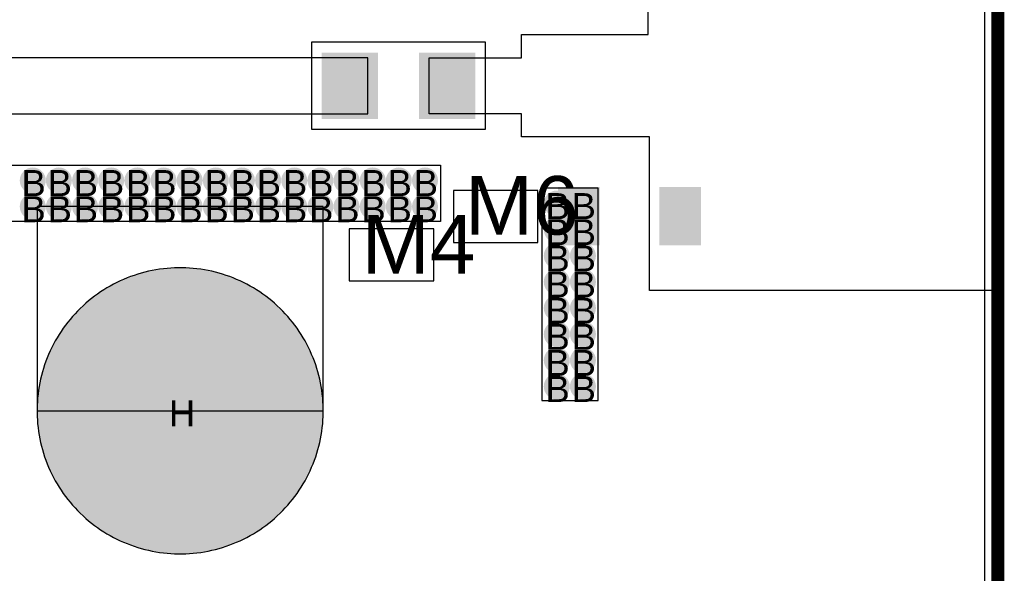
# Model space of a CAD drawing. Header units: millimetres. Extents: x -1.67 to 3.42, y -2.81 to 3.27.
# Tile 28 of 37: x 0.75 to 1.5, y 1.25 to 1.68. Entities that reach past the tile are written whole.
import ezdxf

# ---------------------------------------------------------------- set-up
doc = ezdxf.new("R2010")
doc.units = ezdxf.units.MM
doc.header["$MEASUREMENT"] = 0
for name, color, linetype in [('BottomLayer', 5, 'Continuous'), ('BottomSolder', 6, 'Continuous'), ('DrillDrawing', 1, 'Continuous'), ('Mechanical1', 6, 'Continuous'), ('TopLayer', 1, 'Continuous'), ('TopOverlay', 2, 'Continuous'), ('TopSolder', 216, 'Continuous')]:
    doc.layers.add(name, color=color, linetype=linetype)
doc.styles.add('Arial', font='arial.ttf', dxfattribs={"height": 0.2})

msp = doc.modelspace()

# ---------------------------------------------------------------- hatches: boundary and pattern name
at = {"layer": 'BottomLayer'}
h = msp.add_hatch(color=5, dxfattribs=at)
edge = h.paths.add_edge_path()
edge.add_arc((0.7582, 1.55217), 0.01, 0, 360)
h = msp.add_hatch(color=5, dxfattribs=at)
edge = h.paths.add_edge_path()
edge.add_arc((0.7783, 1.55217), 0.01, 0, 360)
h = msp.add_hatch(color=5, dxfattribs=at)
edge = h.paths.add_edge_path()
edge.add_arc((0.7984, 1.55217), 0.01, 0, 360)
h = msp.add_hatch(color=5, dxfattribs=at)
edge = h.paths.add_edge_path()
edge.add_arc((0.8185, 1.55217), 0.01, 0, 360)
h = msp.add_hatch(color=5, dxfattribs=at)
edge = h.paths.add_edge_path()
edge.add_arc((0.8386, 1.55217), 0.01, 0, 360)
h = msp.add_hatch(color=5, dxfattribs=at)
edge = h.paths.add_edge_path()
edge.add_arc((0.8587, 1.55217), 0.01, 0, 360)
h = msp.add_hatch(color=5, dxfattribs=at)
edge = h.paths.add_edge_path()
edge.add_arc((0.8788, 1.55217), 0.01, 0, 360)
h = msp.add_hatch(color=5, dxfattribs=at)
edge = h.paths.add_edge_path()
edge.add_arc((0.8989, 1.55217), 0.01, 0, 360)
h = msp.add_hatch(color=5, dxfattribs=at)
edge = h.paths.add_edge_path()
edge.add_arc((0.919, 1.55217), 0.01, 0, 360)
h = msp.add_hatch(color=5, dxfattribs=at)
edge = h.paths.add_edge_path()
edge.add_arc((0.9391, 1.55217), 0.01, 0, 360)
h = msp.add_hatch(color=5, dxfattribs=at)
edge = h.paths.add_edge_path()
edge.add_arc((0.9592, 1.55217), 0.01, 0, 360)
h = msp.add_hatch(color=5, dxfattribs=at)
edge = h.paths.add_edge_path()
edge.add_arc((0.9793, 1.55217), 0.01, 0, 360)
h = msp.add_hatch(color=5, dxfattribs=at)
edge = h.paths.add_edge_path()
edge.add_arc((0.9994, 1.55217), 0.01, 0, 360)
h = msp.add_hatch(color=5, dxfattribs=at)
edge = h.paths.add_edge_path()
edge.add_arc((1.0195, 1.55217), 0.01, 0, 360)
h = msp.add_hatch(color=5, dxfattribs=at)
edge = h.paths.add_edge_path()
edge.add_arc((1.0396, 1.55217), 0.01, 0, 360)
h = msp.add_hatch(color=5, dxfattribs=at)
edge = h.paths.add_edge_path()
edge.add_arc((1.0597, 1.55217), 0.01, 0, 360)
h = msp.add_hatch(color=5, dxfattribs=at)
edge = h.paths.add_edge_path()
edge.add_arc((1.161, 1.53445), 0.01, 0, 360)
h = msp.add_hatch(color=5, dxfattribs=at)
edge = h.paths.add_edge_path()
edge.add_arc((1.1811, 1.53445), 0.01, 0, 360)
h = msp.add_hatch(color=5, dxfattribs=at)
edge = h.paths.add_edge_path()
edge.add_arc((0.7582, 1.53207), 0.01, 0, 360)
h = msp.add_hatch(color=5, dxfattribs=at)
edge = h.paths.add_edge_path()
edge.add_arc((0.7783, 1.53207), 0.01, 0, 360)
h = msp.add_hatch(color=5, dxfattribs=at)
edge = h.paths.add_edge_path()
edge.add_arc((0.7984, 1.53207), 0.01, 0, 360)
h = msp.add_hatch(color=5, dxfattribs=at)
edge = h.paths.add_edge_path()
edge.add_arc((0.8185, 1.53207), 0.01, 0, 360)
h = msp.add_hatch(color=5, dxfattribs=at)
edge = h.paths.add_edge_path()
edge.add_arc((0.8386, 1.53207), 0.01, 0, 360)
h = msp.add_hatch(color=5, dxfattribs=at)
edge = h.paths.add_edge_path()
edge.add_arc((0.8587, 1.53207), 0.01, 0, 360)
h = msp.add_hatch(color=5, dxfattribs=at)
edge = h.paths.add_edge_path()
edge.add_arc((0.8788, 1.53207), 0.01, 0, 360)
h = msp.add_hatch(color=5, dxfattribs=at)
edge = h.paths.add_edge_path()
edge.add_arc((0.8989, 1.53207), 0.01, 0, 360)
h = msp.add_hatch(color=5, dxfattribs=at)
edge = h.paths.add_edge_path()
edge.add_arc((0.919, 1.53207), 0.01, 0, 360)
h = msp.add_hatch(color=5, dxfattribs=at)
edge = h.paths.add_edge_path()
edge.add_arc((0.9391, 1.53207), 0.01, 0, 360)
h = msp.add_hatch(color=5, dxfattribs=at)
edge = h.paths.add_edge_path()
edge.add_arc((0.9592, 1.53207), 0.01, 0, 360)
h = msp.add_hatch(color=5, dxfattribs=at)
edge = h.paths.add_edge_path()
edge.add_arc((0.9793, 1.53207), 0.01, 0, 360)
h = msp.add_hatch(color=5, dxfattribs=at)
edge = h.paths.add_edge_path()
edge.add_arc((0.9994, 1.53207), 0.01, 0, 360)
h = msp.add_hatch(color=5, dxfattribs=at)
edge = h.paths.add_edge_path()
edge.add_arc((1.0195, 1.53207), 0.01, 0, 360)
h = msp.add_hatch(color=5, dxfattribs=at)
edge = h.paths.add_edge_path()
edge.add_arc((1.0396, 1.53207), 0.01, 0, 360)
h = msp.add_hatch(color=5, dxfattribs=at)
edge = h.paths.add_edge_path()
edge.add_arc((1.0597, 1.53207), 0.01, 0, 360)
h = msp.add_hatch(color=5, dxfattribs=at)
edge = h.paths.add_edge_path()
edge.add_arc((1.161, 1.51435), 0.01, 0, 360)
h = msp.add_hatch(color=5, dxfattribs=at)
edge = h.paths.add_edge_path()
edge.add_arc((1.1811, 1.51435), 0.01, 0, 360)
h = msp.add_hatch(color=5, dxfattribs=at)
edge = h.paths.add_edge_path()
edge.add_arc((1.161, 1.49425), 0.01, 0, 360)
h = msp.add_hatch(color=5, dxfattribs=at)
edge = h.paths.add_edge_path()
edge.add_arc((1.1811, 1.49425), 0.01, 0, 360)
h = msp.add_hatch(color=5, dxfattribs=at)
edge = h.paths.add_edge_path()
edge.add_arc((1.161, 1.47415), 0.01, 0, 360)
h = msp.add_hatch(color=5, dxfattribs=at)
edge = h.paths.add_edge_path()
edge.add_arc((1.1811, 1.47415), 0.01, 0, 360)
h = msp.add_hatch(color=5, dxfattribs=at)
edge = h.paths.add_edge_path()
edge.add_arc((1.161, 1.45405), 0.01, 0, 360)
h = msp.add_hatch(color=5, dxfattribs=at)
edge = h.paths.add_edge_path()
edge.add_arc((1.1811, 1.45405), 0.01, 0, 360)
h = msp.add_hatch(color=5, dxfattribs=at)
edge = h.paths.add_edge_path()
edge.add_arc((0.8715, 1.375), 0.0725, 0, 360)
h = msp.add_hatch(color=5, dxfattribs=at)
edge = h.paths.add_edge_path()
edge.add_arc((1.161, 1.43395), 0.01, 0, 360)
h = msp.add_hatch(color=5, dxfattribs=at)
edge = h.paths.add_edge_path()
edge.add_arc((1.1811, 1.43395), 0.01, 0, 360)
h = msp.add_hatch(color=5, dxfattribs=at)
edge = h.paths.add_edge_path()
edge.add_arc((1.161, 1.41385), 0.01, 0, 360)
h = msp.add_hatch(color=5, dxfattribs=at)
edge = h.paths.add_edge_path()
edge.add_arc((1.1811, 1.41385), 0.01, 0, 360)
h = msp.add_hatch(color=5, dxfattribs=at)
edge = h.paths.add_edge_path()
edge.add_arc((1.161, 1.39375), 0.01, 0, 360)
h = msp.add_hatch(color=5, dxfattribs=at)
edge = h.paths.add_edge_path()
edge.add_arc((1.1811, 1.39375), 0.01, 0, 360)
at = {"layer": 'TopLayer'}
for points in [[(1.01537, 1.6035), (0.98537, 1.6035), (0.98537, 1.6465), (1.01537, 1.6465)], [(1.09337, 1.6035), (1.06337, 1.6035), (1.06337, 1.6465), (1.09337, 1.6465)], [(1.16291, 1.54626), (1.19291, 1.54626), (1.19291, 1.50326), (1.16291, 1.50326)], [(1.24091, 1.54626), (1.27091, 1.54626), (1.27091, 1.50326), (1.24091, 1.50326)]]:
    msp.add_hatch(color=1, dxfattribs=at).paths.add_polyline_path(points)
h = msp.add_hatch(color=1, dxfattribs=at)
edge = h.paths.add_edge_path()
edge.add_arc((0.7582, 1.55217), 0.01, 0, 360)
h = msp.add_hatch(color=1, dxfattribs=at)
edge = h.paths.add_edge_path()
edge.add_arc((0.7783, 1.55217), 0.01, 0, 360)
h = msp.add_hatch(color=1, dxfattribs=at)
edge = h.paths.add_edge_path()
edge.add_arc((0.7984, 1.55217), 0.01, 0, 360)
h = msp.add_hatch(color=1, dxfattribs=at)
edge = h.paths.add_edge_path()
edge.add_arc((0.8185, 1.55217), 0.01, 0, 360)
h = msp.add_hatch(color=1, dxfattribs=at)
edge = h.paths.add_edge_path()
edge.add_arc((0.8386, 1.55217), 0.01, 0, 360)
h = msp.add_hatch(color=1, dxfattribs=at)
edge = h.paths.add_edge_path()
edge.add_arc((0.8587, 1.55217), 0.01, 0, 360)
h = msp.add_hatch(color=1, dxfattribs=at)
edge = h.paths.add_edge_path()
edge.add_arc((0.8788, 1.55217), 0.01, 0, 360)
h = msp.add_hatch(color=1, dxfattribs=at)
edge = h.paths.add_edge_path()
edge.add_arc((0.8989, 1.55217), 0.01, 0, 360)
h = msp.add_hatch(color=1, dxfattribs=at)
edge = h.paths.add_edge_path()
edge.add_arc((0.919, 1.55217), 0.01, 0, 360)
h = msp.add_hatch(color=1, dxfattribs=at)
edge = h.paths.add_edge_path()
edge.add_arc((0.9391, 1.55217), 0.01, 0, 360)
h = msp.add_hatch(color=1, dxfattribs=at)
edge = h.paths.add_edge_path()
edge.add_arc((0.9592, 1.55217), 0.01, 0, 360)
h = msp.add_hatch(color=1, dxfattribs=at)
edge = h.paths.add_edge_path()
edge.add_arc((0.9793, 1.55217), 0.01, 0, 360)
h = msp.add_hatch(color=1, dxfattribs=at)
edge = h.paths.add_edge_path()
edge.add_arc((0.9994, 1.55217), 0.01, 0, 360)
h = msp.add_hatch(color=1, dxfattribs=at)
edge = h.paths.add_edge_path()
edge.add_arc((1.0195, 1.55217), 0.01, 0, 360)
h = msp.add_hatch(color=1, dxfattribs=at)
edge = h.paths.add_edge_path()
edge.add_arc((1.0396, 1.55217), 0.01, 0, 360)
h = msp.add_hatch(color=1, dxfattribs=at)
edge = h.paths.add_edge_path()
edge.add_arc((1.0597, 1.55217), 0.01, 0, 360)
h = msp.add_hatch(color=1, dxfattribs=at)
edge = h.paths.add_edge_path()
edge.add_arc((1.161, 1.53445), 0.01, 0, 360)
h = msp.add_hatch(color=1, dxfattribs=at)
edge = h.paths.add_edge_path()
edge.add_arc((1.1811, 1.53445), 0.01, 0, 360)
h = msp.add_hatch(color=1, dxfattribs=at)
edge = h.paths.add_edge_path()
edge.add_arc((0.7582, 1.53207), 0.01, 0, 360)
h = msp.add_hatch(color=1, dxfattribs=at)
edge = h.paths.add_edge_path()
edge.add_arc((0.7783, 1.53207), 0.01, 0, 360)
h = msp.add_hatch(color=1, dxfattribs=at)
edge = h.paths.add_edge_path()
edge.add_arc((0.7984, 1.53207), 0.01, 0, 360)
h = msp.add_hatch(color=1, dxfattribs=at)
edge = h.paths.add_edge_path()
edge.add_arc((0.8185, 1.53207), 0.01, 0, 360)
h = msp.add_hatch(color=1, dxfattribs=at)
edge = h.paths.add_edge_path()
edge.add_arc((0.8386, 1.53207), 0.01, 0, 360)
h = msp.add_hatch(color=1, dxfattribs=at)
edge = h.paths.add_edge_path()
edge.add_arc((0.8587, 1.53207), 0.01, 0, 360)
h = msp.add_hatch(color=1, dxfattribs=at)
edge = h.paths.add_edge_path()
edge.add_arc((0.8788, 1.53207), 0.01, 0, 360)
h = msp.add_hatch(color=1, dxfattribs=at)
edge = h.paths.add_edge_path()
edge.add_arc((0.8989, 1.53207), 0.01, 0, 360)
h = msp.add_hatch(color=1, dxfattribs=at)
edge = h.paths.add_edge_path()
edge.add_arc((0.919, 1.53207), 0.01, 0, 360)
h = msp.add_hatch(color=1, dxfattribs=at)
edge = h.paths.add_edge_path()
edge.add_arc((0.9391, 1.53207), 0.01, 0, 360)
h = msp.add_hatch(color=1, dxfattribs=at)
edge = h.paths.add_edge_path()
edge.add_arc((0.9592, 1.53207), 0.01, 0, 360)
h = msp.add_hatch(color=1, dxfattribs=at)
edge = h.paths.add_edge_path()
edge.add_arc((0.9793, 1.53207), 0.01, 0, 360)
h = msp.add_hatch(color=1, dxfattribs=at)
edge = h.paths.add_edge_path()
edge.add_arc((0.9994, 1.53207), 0.01, 0, 360)
h = msp.add_hatch(color=1, dxfattribs=at)
edge = h.paths.add_edge_path()
edge.add_arc((1.0195, 1.53207), 0.01, 0, 360)
h = msp.add_hatch(color=1, dxfattribs=at)
edge = h.paths.add_edge_path()
edge.add_arc((1.0396, 1.53207), 0.01, 0, 360)
h = msp.add_hatch(color=1, dxfattribs=at)
edge = h.paths.add_edge_path()
edge.add_arc((1.0597, 1.53207), 0.01, 0, 360)
h = msp.add_hatch(color=1, dxfattribs=at)
edge = h.paths.add_edge_path()
edge.add_arc((1.161, 1.51435), 0.01, 0, 360)
h = msp.add_hatch(color=1, dxfattribs=at)
edge = h.paths.add_edge_path()
edge.add_arc((1.1811, 1.51435), 0.01, 0, 360)
h = msp.add_hatch(color=1, dxfattribs=at)
edge = h.paths.add_edge_path()
edge.add_arc((1.161, 1.49425), 0.01, 0, 360)
h = msp.add_hatch(color=1, dxfattribs=at)
edge = h.paths.add_edge_path()
edge.add_arc((1.1811, 1.49425), 0.01, 0, 360)
h = msp.add_hatch(color=1, dxfattribs=at)
edge = h.paths.add_edge_path()
edge.add_arc((1.161, 1.47415), 0.01, 0, 360)
h = msp.add_hatch(color=1, dxfattribs=at)
edge = h.paths.add_edge_path()
edge.add_arc((1.1811, 1.47415), 0.01, 0, 360)
h = msp.add_hatch(color=1, dxfattribs=at)
edge = h.paths.add_edge_path()
edge.add_arc((1.161, 1.45405), 0.01, 0, 360)
h = msp.add_hatch(color=1, dxfattribs=at)
edge = h.paths.add_edge_path()
edge.add_arc((1.1811, 1.45405), 0.01, 0, 360)
h = msp.add_hatch(color=1, dxfattribs=at)
edge = h.paths.add_edge_path()
edge.add_arc((0.8715, 1.375), 0.0725, 0, 360)
h = msp.add_hatch(color=1, dxfattribs=at)
edge = h.paths.add_edge_path()
edge.add_arc((1.161, 1.43395), 0.01, 0, 360)
h = msp.add_hatch(color=1, dxfattribs=at)
edge = h.paths.add_edge_path()
edge.add_arc((1.1811, 1.43395), 0.01, 0, 360)
h = msp.add_hatch(color=1, dxfattribs=at)
edge = h.paths.add_edge_path()
edge.add_arc((1.161, 1.41385), 0.01, 0, 360)
h = msp.add_hatch(color=1, dxfattribs=at)
edge = h.paths.add_edge_path()
edge.add_arc((1.1811, 1.41385), 0.01, 0, 360)
h = msp.add_hatch(color=1, dxfattribs=at)
edge = h.paths.add_edge_path()
edge.add_arc((1.161, 1.39375), 0.01, 0, 360)
h = msp.add_hatch(color=1, dxfattribs=at)
edge = h.paths.add_edge_path()
edge.add_arc((1.1811, 1.39375), 0.01, 0, 360)
at = {"layer": 'TopSolder'}
for points in [[(0.98032, 1.59941), (1.02362, 1.59941), (1.02362, 1.65059), (0.98032, 1.65059)], [(1.09843, 1.65059), (1.05512, 1.65059), (1.05512, 1.59941), (1.09843, 1.59941)], [(1.01637, 1.6025), (0.98437, 1.6025), (0.98437, 1.6475), (1.01637, 1.6475)], [(1.09437, 1.6025), (1.06237, 1.6025), (1.06237, 1.6475), (1.09437, 1.6475)], [(1.16191, 1.54726), (1.19391, 1.54726), (1.19391, 1.50226), (1.16191, 1.50226)], [(1.23991, 1.54726), (1.27191, 1.54726), (1.27191, 1.50226), (1.23991, 1.50226)]]:
    msp.add_hatch(color=216, dxfattribs=at).paths.add_polyline_path(points)
h = msp.add_hatch(color=216, dxfattribs=at)
edge = h.paths.add_edge_path()
edge.add_arc((0.8715, 1.375), 0.11, 0, 360)

# ---------------------------------------------------------------- linework, layer by layer
at = {"layer": 'BottomLayer'}
msp.add_line((1.4898, 3.2398), (1.4898, 0.0102), dxfattribs=at)
at = {"layer": 'BottomSolder'}
msp.add_line((1.5, 3.25), (1.5, 0), dxfattribs=at)
at = {"layer": 'Mechanical1', "const_width": 0.01}
msp.add_lwpolyline([(1.5, 0), (1.5, 3.25)], dxfattribs=at)
at = {"layer": 'TopLayer'}
for p, q in [((1.2313, 1.66437), (1.2313, 1.78248)), ((1.496, 1.78248), (1.496, 1.46752)), ((1.13386, 1.6465), (1.13386, 1.66437)), ((1.13386, 1.66437), (1.2313, 1.66437)), ((1.01575, 1.6465), (0.66535, 1.6465)), ((1.01575, 1.6035), (1.01575, 1.6465)), ((1.06299, 1.6035), (1.06299, 1.6465)), ((1.06299, 1.6465), (1.13386, 1.6465)), ((0.66634, 1.6035), (1.01575, 1.6035)), ((1.13386, 1.6035), (1.06299, 1.6035)), ((1.13386, 1.58563), (1.13386, 1.6035)), ((1.23228, 1.58563), (1.13386, 1.58563)), ((1.23228, 1.46752), (1.23228, 1.58563)), ((0.3455, 1.56398), (1.07151, 1.56398)), ((1.07151, 1.56398), (1.07151, 1.52067)), ((1.19291, 1.54626), (1.14961, 1.54626)), ((1.14961, 1.54626), (1.14961, 1.383)), ((1.19291, 1.383), (1.19291, 1.54626)), ((0.9815, 1.53207), (0.7615, 1.53207)), ((0.7615, 1.53207), (0.7615, 1.375)), ((0.9815, 1.375), (0.9815, 1.53207)), ((1.07151, 1.52067), (0.3455, 1.52067)), ((0.85571, 1.48387), (0.85287, 1.48342)), ((0.85857, 1.48425), (0.85571, 1.48387)), ((0.86143, 1.48455), (0.85857, 1.48425)), ((0.8643, 1.48477), (0.86143, 1.48455)), ((0.86718, 1.48492), (0.8643, 1.48477)), ((0.87006, 1.485), (0.86718, 1.48492)), ((0.8715, 1.485), (0.87006, 1.485)), ((0.87294, 1.485), (0.8715, 1.485)), ((0.87582, 1.48492), (0.87294, 1.485)), ((0.87869, 1.48477), (0.87582, 1.48492)), ((0.88157, 1.48455), (0.87869, 1.48477)), ((0.88443, 1.48425), (0.88157, 1.48455)), ((0.88729, 1.48387), (0.88443, 1.48425)), ((0.89013, 1.48342), (0.88729, 1.48387)), ((0.82807, 1.47608), (0.82544, 1.4749)), ((0.83074, 1.47718), (0.82807, 1.47608)), ((0.83342, 1.47821), (0.83074, 1.47718)), ((0.83614, 1.47917), (0.83342, 1.47821)), ((0.83888, 1.48006), (0.83614, 1.47917)), ((0.84164, 1.48088), (0.83888, 1.48006)), ((0.84442, 1.48162), (0.84164, 1.48088)), ((0.84722, 1.4823), (0.84442, 1.48162)), ((0.85004, 1.4829), (0.84722, 1.4823)), ((0.85287, 1.48342), (0.85004, 1.4829)), ((0.89296, 1.4829), (0.89013, 1.48342)), ((0.89578, 1.4823), (0.89296, 1.4829)), ((0.89858, 1.48162), (0.89578, 1.4823)), ((0.90136, 1.48088), (0.89858, 1.48162)), ((0.90412, 1.48006), (0.90136, 1.48088)), ((0.90686, 1.47917), (0.90412, 1.48006)), ((0.90958, 1.47821), (0.90686, 1.47917)), ((0.91226, 1.47718), (0.90958, 1.47821)), ((0.91493, 1.47608), (0.91226, 1.47718)), ((0.91756, 1.4749), (0.91493, 1.47608)), ((0.81525, 1.46954), (0.8128, 1.46804)), ((0.81775, 1.47098), (0.81525, 1.46954)), ((0.82028, 1.47236), (0.81775, 1.47098)), ((0.82284, 1.47366), (0.82028, 1.47236)), ((0.82544, 1.4749), (0.82284, 1.47366)), ((0.92016, 1.47366), (0.91756, 1.4749)), ((0.92272, 1.47236), (0.92016, 1.47366)), ((0.92525, 1.47098), (0.92272, 1.47236)), ((0.92775, 1.46954), (0.92525, 1.47098)), ((0.9302, 1.46804), (0.92775, 1.46954)), ((0.80339, 1.46139), (0.80116, 1.45958)), ((0.80568, 1.46315), (0.80339, 1.46139)), ((0.80801, 1.46484), (0.80568, 1.46315)), ((0.81038, 1.46647), (0.80801, 1.46484)), ((0.8128, 1.46804), (0.81038, 1.46647)), ((0.93262, 1.46647), (0.9302, 1.46804)), ((0.93499, 1.46484), (0.93262, 1.46647)), ((0.93732, 1.46315), (0.93499, 1.46484)), ((0.93961, 1.46139), (0.93732, 1.46315)), ((0.94184, 1.45958), (0.93961, 1.46139)), ((1.496, 1.46752), (1.23228, 1.46752)), ((0.79474, 1.4538), (0.7927, 1.45176)), ((0.79683, 1.45578), (0.79474, 1.4538)), ((0.79897, 1.45771), (0.79683, 1.45578)), ((0.80116, 1.45958), (0.79897, 1.45771)), ((0.94403, 1.45771), (0.94184, 1.45958)), ((0.94617, 1.45578), (0.94403, 1.45771)), ((0.94826, 1.4538), (0.94617, 1.45578)), ((0.9503, 1.45176), (0.94826, 1.4538)), ((0.78879, 1.44753), (0.78692, 1.44534)), ((0.79072, 1.44967), (0.78879, 1.44753)), ((0.7927, 1.45176), (0.79072, 1.44967)), ((0.95228, 1.44967), (0.9503, 1.45176)), ((0.95421, 1.44753), (0.95228, 1.44967)), ((0.95608, 1.44534), (0.95421, 1.44753)), ((0.78166, 1.43849), (0.78003, 1.43612)), ((0.78335, 1.44082), (0.78166, 1.43849)), ((0.78511, 1.44311), (0.78335, 1.44082)), ((0.78692, 1.44534), (0.78511, 1.44311)), ((0.95789, 1.44311), (0.95608, 1.44534)), ((0.95965, 1.44082), (0.95789, 1.44311)), ((0.96134, 1.43849), (0.95965, 1.44082)), ((0.96297, 1.43612), (0.96134, 1.43849)), ((0.77696, 1.43125), (0.77552, 1.42875)), ((0.77846, 1.4337), (0.77696, 1.43125)), ((0.78003, 1.43612), (0.77846, 1.4337)), ((0.96454, 1.4337), (0.96297, 1.43612)), ((0.96604, 1.43125), (0.96454, 1.4337)), ((0.96748, 1.42875), (0.96604, 1.43125)), ((0.77284, 1.42366), (0.7716, 1.42106)), ((0.77414, 1.42622), (0.77284, 1.42366)), ((0.77552, 1.42875), (0.77414, 1.42622)), ((0.96886, 1.42622), (0.96748, 1.42875)), ((0.97016, 1.42366), (0.96886, 1.42622)), ((0.9714, 1.42106), (0.97016, 1.42366)), ((0.76932, 1.41576), (0.76829, 1.41308)), ((0.77042, 1.41843), (0.76932, 1.41576)), ((0.7716, 1.42106), (0.77042, 1.41843)), ((0.97258, 1.41843), (0.9714, 1.42106)), ((0.97368, 1.41576), (0.97258, 1.41843)), ((0.97471, 1.41308), (0.97368, 1.41576)), ((0.76733, 1.41036), (0.76644, 1.40762)), ((0.76829, 1.41308), (0.76733, 1.41036)), ((0.97567, 1.41036), (0.97471, 1.41308)), ((0.97656, 1.40762), (0.97567, 1.41036)), ((0.76488, 1.40208), (0.7642, 1.39928)), ((0.76562, 1.40486), (0.76488, 1.40208)), ((0.76644, 1.40762), (0.76562, 1.40486)), ((0.97738, 1.40486), (0.97656, 1.40762)), ((0.97812, 1.40208), (0.97738, 1.40486)), ((0.9788, 1.39928), (0.97812, 1.40208)), ((0.76308, 1.39363), (0.76263, 1.39079)), ((0.7636, 1.39646), (0.76308, 1.39363)), ((0.7642, 1.39928), (0.7636, 1.39646)), ((0.9794, 1.39646), (0.9788, 1.39928)), ((0.97992, 1.39363), (0.9794, 1.39646)), ((0.98037, 1.39079), (0.97992, 1.39363)), ((0.76195, 1.38507), (0.76173, 1.3822)), ((0.76225, 1.38793), (0.76195, 1.38507)), ((0.76263, 1.39079), (0.76225, 1.38793)), ((0.98075, 1.38793), (0.98037, 1.39079)), ((0.98105, 1.38507), (0.98075, 1.38793)), ((0.98127, 1.38219), (0.98105, 1.38507)), ((0.76158, 1.37932), (0.7615, 1.37644)), ((0.76173, 1.3822), (0.76158, 1.37932)), ((0.98142, 1.37932), (0.98127, 1.38219)), ((0.9815, 1.37644), (0.98142, 1.37932)), ((1.14961, 1.383), (1.19291, 1.383)), ((0.7615, 1.37644), (0.7615, 1.375)), ((0.7615, 1.375), (0.7615, 1.375)), ((0.7615, 1.375), (0.7615, 1.375)), ((0.7615, 1.375), (0.7615, 1.37356)), ((0.7615, 1.375), (0.9815, 1.375)), ((0.7615, 1.37356), (0.76158, 1.37068)), ((0.76158, 1.37068), (0.76173, 1.3678)), ((0.98127, 1.3678), (0.98142, 1.37068)), ((0.98142, 1.37068), (0.9815, 1.37356)), ((0.9815, 1.375), (0.9815, 1.37644)), ((0.9815, 1.375), (0.9815, 1.375)), ((0.9815, 1.37356), (0.9815, 1.375)), ((0.76173, 1.3678), (0.76195, 1.36493)), ((0.76195, 1.36493), (0.76225, 1.36207)), ((0.98075, 1.36207), (0.98105, 1.36493)), ((0.98105, 1.36493), (0.98127, 1.3678)), ((0.76225, 1.36207), (0.76263, 1.35921)), ((0.76263, 1.35921), (0.76308, 1.35637)), ((0.76308, 1.35637), (0.7636, 1.35354)), ((0.9794, 1.35354), (0.97992, 1.35637)), ((0.97992, 1.35637), (0.98037, 1.35921)), ((0.98037, 1.35921), (0.98075, 1.36207)), ((0.7636, 1.35354), (0.7642, 1.35072)), ((0.7642, 1.35072), (0.76488, 1.34792)), ((0.76488, 1.34792), (0.76562, 1.34514)), ((0.97738, 1.34514), (0.97812, 1.34792)), ((0.97812, 1.34792), (0.9788, 1.35072)), ((0.9788, 1.35072), (0.9794, 1.35354)), ((0.76562, 1.34514), (0.76644, 1.34238)), ((0.76644, 1.34238), (0.76733, 1.33964)), ((0.76733, 1.33964), (0.76829, 1.33692)), ((0.97471, 1.33692), (0.97567, 1.33964)), ((0.97567, 1.33964), (0.97656, 1.34238)), ((0.97656, 1.34238), (0.97738, 1.34514)), ((0.76829, 1.33692), (0.76932, 1.33424)), ((0.76932, 1.33424), (0.77042, 1.33157)), ((0.97258, 1.33157), (0.97368, 1.33424)), ((0.97368, 1.33424), (0.97471, 1.33692)), ((0.77042, 1.33157), (0.7716, 1.32894)), ((0.7716, 1.32894), (0.77284, 1.32634)), ((0.77284, 1.32634), (0.77414, 1.32378)), ((0.96886, 1.32378), (0.97016, 1.32634)), ((0.97016, 1.32634), (0.9714, 1.32894)), ((0.9714, 1.32894), (0.97258, 1.33157)), ((0.77414, 1.32378), (0.77552, 1.32125)), ((0.77552, 1.32125), (0.77696, 1.31875)), ((0.77696, 1.31875), (0.77846, 1.3163)), ((0.96454, 1.3163), (0.96604, 1.31875)), ((0.96604, 1.31875), (0.96748, 1.32125)), ((0.96748, 1.32125), (0.96886, 1.32378)), ((0.77846, 1.3163), (0.78003, 1.31388)), ((0.78003, 1.31388), (0.78166, 1.31151)), ((0.78166, 1.31151), (0.78335, 1.30918)), ((0.95965, 1.30918), (0.96134, 1.31151)), ((0.96134, 1.31151), (0.96297, 1.31388)), ((0.96297, 1.31388), (0.96454, 1.3163)), ((0.78335, 1.30918), (0.78511, 1.30689)), ((0.78511, 1.30689), (0.78692, 1.30466)), ((0.78692, 1.30466), (0.78879, 1.30247)), ((0.78879, 1.30247), (0.79072, 1.30033)), ((0.95228, 1.30033), (0.95421, 1.30247)), ((0.95421, 1.30247), (0.95608, 1.30466)), ((0.95608, 1.30466), (0.95789, 1.30689)), ((0.95789, 1.30689), (0.95965, 1.30918)), ((0.79072, 1.30033), (0.7927, 1.29824)), ((0.7927, 1.29824), (0.79474, 1.2962)), ((0.79474, 1.2962), (0.79683, 1.29422)), ((0.79683, 1.29422), (0.79897, 1.29229)), ((0.94403, 1.29229), (0.94617, 1.29422)), ((0.94617, 1.29422), (0.94826, 1.2962)), ((0.94826, 1.2962), (0.9503, 1.29824)), ((0.9503, 1.29824), (0.95228, 1.30033)), ((0.79897, 1.29229), (0.80116, 1.29042)), ((0.80116, 1.29042), (0.80339, 1.28861)), ((0.80339, 1.28861), (0.80568, 1.28685)), ((0.80568, 1.28685), (0.80801, 1.28516)), ((0.93499, 1.28516), (0.93732, 1.28685)), ((0.93732, 1.28685), (0.93961, 1.28861)), ((0.93961, 1.28861), (0.94184, 1.29042)), ((0.94184, 1.29042), (0.94403, 1.29229)), ((0.80801, 1.28516), (0.81038, 1.28353)), ((0.81038, 1.28353), (0.8128, 1.28196)), ((0.8128, 1.28196), (0.81525, 1.28046)), ((0.81525, 1.28046), (0.81775, 1.27902)), ((0.92525, 1.27902), (0.92775, 1.28046)), ((0.92775, 1.28046), (0.9302, 1.28196)), ((0.9302, 1.28196), (0.93262, 1.28353)), ((0.93262, 1.28353), (0.93499, 1.28516)), ((0.81775, 1.27902), (0.82028, 1.27764)), ((0.82028, 1.27764), (0.82284, 1.27634)), ((0.82284, 1.27634), (0.82544, 1.2751)), ((0.82544, 1.2751), (0.82807, 1.27392)), ((0.82807, 1.27392), (0.83074, 1.27282)), ((0.83074, 1.27282), (0.83342, 1.27179)), ((0.83342, 1.27179), (0.83614, 1.27083)), ((0.90686, 1.27083), (0.90958, 1.27179)), ((0.90958, 1.27179), (0.91226, 1.27282)), ((0.91226, 1.27282), (0.91493, 1.27392)), ((0.91493, 1.27392), (0.91756, 1.2751)), ((0.91756, 1.2751), (0.92016, 1.27634)), ((0.92016, 1.27634), (0.92272, 1.27764)), ((0.92272, 1.27764), (0.92525, 1.27902)), ((0.83614, 1.27083), (0.83888, 1.26994)), ((0.83888, 1.26994), (0.84164, 1.26912)), ((0.84164, 1.26912), (0.84442, 1.26838)), ((0.84442, 1.26838), (0.84722, 1.2677)), ((0.84722, 1.2677), (0.85004, 1.2671)), ((0.85004, 1.2671), (0.85287, 1.26658)), ((0.85287, 1.26658), (0.85571, 1.26613)), ((0.85571, 1.26613), (0.85857, 1.26575)), ((0.85857, 1.26575), (0.86143, 1.26545)), ((0.86143, 1.26545), (0.8643, 1.26523)), ((0.8643, 1.26523), (0.86718, 1.26508)), ((0.86718, 1.26508), (0.87006, 1.265)), ((0.87006, 1.265), (0.8715, 1.265)), ((0.8715, 1.265), (0.87294, 1.265)), ((0.87294, 1.265), (0.87582, 1.26508)), ((0.87582, 1.26508), (0.87869, 1.26523)), ((0.87869, 1.26523), (0.88157, 1.26545)), ((0.88157, 1.26545), (0.88443, 1.26575)), ((0.88443, 1.26575), (0.88729, 1.26613)), ((0.88729, 1.26613), (0.89013, 1.26658)), ((0.89013, 1.26658), (0.89296, 1.2671)), ((0.89296, 1.2671), (0.89578, 1.2677)), ((0.89578, 1.2677), (0.89858, 1.26838)), ((0.89858, 1.26838), (0.90136, 1.26912)), ((0.90136, 1.26912), (0.90412, 1.26994)), ((0.90412, 1.26994), (0.90686, 1.27083))]:
    msp.add_line(p, q, dxfattribs=at)
at = {"layer": 'TopSolder'}
for p, q in [((1.5, 2.79818), (1.5, 0.775)), ((1.1063, 1.65846), (0.97244, 1.65846)), ((0.97244, 1.65846), (0.97244, 1.59154)), ((1.1063, 1.65846), (0.97244, 1.65846)), ((0.97244, 1.65846), (0.97244, 1.59154)), ((1.1063, 1.59154), (1.1063, 1.65846)), ((1.1063, 1.59154), (1.1063, 1.65846)), ((0.97244, 1.59154), (1.1063, 1.59154)), ((0.97244, 1.59154), (1.1063, 1.59154)), ((1.1465, 1.54452), (1.0815, 1.54452)), ((1.0815, 1.54452), (1.0815, 1.50452)), ((1.1465, 1.54452), (1.0815, 1.54452)), ((1.0815, 1.54452), (1.0815, 1.50452)), ((1.1465, 1.50452), (1.1465, 1.54452)), ((1.1465, 1.50452), (1.1465, 1.54452)), ((1.0665, 1.515), (1.0015, 1.515)), ((1.0015, 1.515), (1.0015, 1.475)), ((1.0665, 1.515), (1.0015, 1.515)), ((1.0015, 1.515), (1.0015, 1.475)), ((1.0665, 1.475), (1.0665, 1.515)), ((1.0665, 1.475), (1.0665, 1.515)), ((1.0815, 1.50452), (1.1465, 1.50452)), ((1.0815, 1.50452), (1.1465, 1.50452)), ((1.0015, 1.475), (1.0665, 1.475)), ((1.0015, 1.475), (1.0665, 1.475))]:
    msp.add_line(p, q, dxfattribs=at)

# ---------------------------------------------------------------- texts
at = {"layer": 'DrillDrawing', "style": 'Arial'}
for s, p in [('B', (0.74954, 1.54017)), ('B', (0.76964, 1.54017)), ('B', (0.78974, 1.54017)), ('B', (0.80984, 1.54017)), ('B', (0.82994, 1.54017)), ('B', (0.85004, 1.54017)), ('B', (0.87014, 1.54017)), ('B', (0.89024, 1.54017)), ('B', (0.91034, 1.54017)), ('B', (0.93044, 1.54017)), ('B', (0.95054, 1.54017)), ('B', (0.97064, 1.54017)), ('B', (0.99074, 1.54017)), ('B', (1.01084, 1.54017)), ('B', (1.03094, 1.54017)), ('B', (1.05104, 1.54017)), ('B', (0.74954, 1.52007)), ('B', (0.76964, 1.52007)), ('B', (0.78974, 1.52007)), ('B', (0.80984, 1.52007)), ('B', (0.82994, 1.52007)), ('B', (0.85004, 1.52007)), ('B', (0.87014, 1.52007)), ('B', (0.89024, 1.52007)), ('B', (0.91034, 1.52007)), ('B', (0.93044, 1.52007)), ('B', (0.95054, 1.52007)), ('B', (0.97064, 1.52007)), ('B', (0.99074, 1.52007)), ('B', (1.01084, 1.52007)), ('B', (1.03094, 1.52007)), ('B', (1.05104, 1.52007)), ('B', (1.15234, 1.52245)), ('B', (1.17244, 1.52245)), ('B', (1.15234, 1.50235)), ('B', (1.17244, 1.50235)), ('B', (1.15234, 1.48225)), ('B', (1.17244, 1.48225)), ('B', (1.15234, 1.46215)), ('B', (1.17244, 1.46215)), ('B', (1.15234, 1.44205)), ('B', (1.17244, 1.44205)), ('B', (1.15234, 1.42195)), ('B', (1.17244, 1.42195)), ('B', (1.15234, 1.40185)), ('B', (1.17244, 1.40185)), ('B', (1.15234, 1.38175)), ('B', (1.17244, 1.38175)), ('H', (0.86284, 1.363))]:
    msp.add_text(s, height=0.02, dxfattribs=at).set_placement(p)
at = {"layer": 'TopOverlay', "style": 'Arial'}
for s, p in [('M6', (1.09042, 1.51055)), ('M4', (1.01102, 1.48061))]:
    msp.add_text(s, height=0.045, dxfattribs=at).set_placement(p)

doc.saveas('drawing.dxf')
